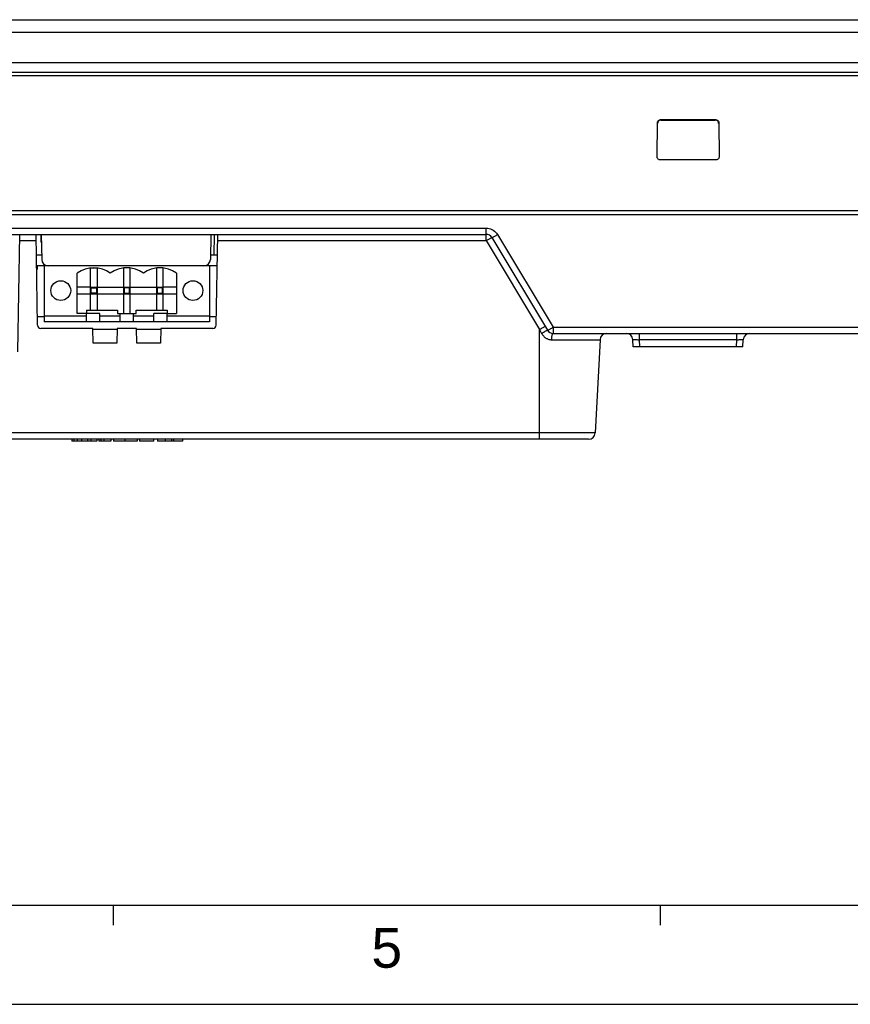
# Model space of a CAD drawing. Extents: x 0 to 1189, y 0 to 841.
# Tile 5 of 36: x 332 to 458, y 0 to 149. Entities that reach past the tile are written whole.
import ezdxf
from ezdxf.enums import TextEntityAlignment as Align

# ---------------------------------------------------------------- set-up
doc = ezdxf.new("R2010")
doc.units = 0
doc.header["$LTSCALE"] = 65.395
doc.header["$MEASUREMENT"] = 0
doc.layers.get('0').update_dxf_attribs({"linetype": 'CONTINUOUS'})
doc.layers.add('02___PRT_ALL_AXES', color=7, linetype='CONTINUOUS')
doc.layers.add('7_ALL_FEATURES', color=7, linetype='CONTINUOUS')
doc.styles.add('TEXTSTYLE_2', font='arial.ttf')

msp = doc.modelspace()

# ---------------------------------------------------------------- linework, layer by layer
at = {"color": 7, "linetype": 'Continuous'}
for p, q in [((342.69257, 105.08125), (342.69257, 111.45212)), ((342.74598, 111.45803), (343.63915, 111.45803)), ((343.69257, 111.45212), (343.69257, 105.08125)), ((347.69257, 111.45212), (347.69257, 104.58125)), ((348.63915, 111.45803), (347.74598, 111.45803)), ((348.69257, 104.58125), (348.69257, 111.45212)), ((352.69257, 111.45212), (352.69257, 105.08125)), ((353.63915, 111.45803), (352.74598, 111.45803)), ((353.69257, 105.08125), (353.69257, 111.45212)), ((342.69257, 108.53125), (353.69257, 108.53125)), ((342.79257, 108.43125), (342.69257, 108.53125)), ((342.79257, 107.63125), (342.69257, 107.53125)), ((342.69257, 107.53125), (353.69257, 107.53125)), ((342.79257, 108.43125), (343.59257, 108.43125)), ((342.79257, 107.63125), (342.79257, 108.43125)), ((343.59257, 107.63125), (342.79257, 107.63125)), ((343.59257, 108.43125), (343.69257, 108.53125)), ((343.59257, 108.43125), (343.59257, 107.63125)), ((343.59257, 107.63125), (343.69257, 107.53125)), ((347.79257, 108.43125), (347.69257, 108.53125)), ((347.79257, 107.63125), (347.69257, 107.53125)), ((348.59257, 108.43125), (347.79257, 108.43125)), ((347.79257, 108.43125), (347.79257, 107.63125)), ((347.79257, 107.63125), (348.59257, 107.63125)), ((348.59257, 108.43125), (348.69257, 108.53125)), ((348.59257, 107.63125), (348.59257, 108.43125)), ((348.59257, 107.63125), (348.69257, 107.53125)), ((352.79257, 108.43125), (352.69257, 108.53125)), ((352.79257, 107.63125), (352.69257, 107.53125)), ((353.59257, 108.43125), (352.79257, 108.43125)), ((352.79257, 108.43125), (352.79257, 107.63125)), ((352.79257, 107.63125), (353.59257, 107.63125)), ((353.59257, 108.43125), (353.69257, 108.53125)), ((353.59257, 107.63125), (353.59257, 108.43125)), ((353.59257, 107.63125), (353.69257, 107.53125)), ((342.09257, 105.08125), (346.79257, 105.08125)), ((342.09257, 105.08125), (342.09257, 104.58125)), ((344.09257, 104.58125), (342.09257, 104.58125)), ((346.79257, 105.08125), (346.79257, 104.58125)), ((346.79257, 104.58125), (349.59257, 104.58125)), ((349.59257, 105.08125), (354.29257, 105.08125)), ((349.59257, 104.58125), (349.59257, 105.08125)), ((354.29257, 104.58125), (352.29257, 104.58125)), ((354.29257, 105.08125), (354.29257, 104.58125))]:
    msp.add_line(p, q, dxfattribs=at)
at = {"color": 3, "linetype": 'Continuous'}
for p, q in [((15, 15), (1174, 15)), ((346.14286, 15), (346.14286, 12)), ((428.92857, 15), (428.92857, 12))]:
    msp.add_line(p, q, dxfattribs=at)
at = {"color": 4, "linetype": 'Continuous'}
msp.add_line((0, 0), (1189, 0), dxfattribs=at)
at = {"color": 7, "linetype": 'Continuous'}
msp.add_arc((348.19257, 107.175), 4.30625, 54.5106567, 125.4893433, dxfattribs=at)
at = {"layer": '02___PRT_ALL_AXES', "color": 7, "linetype": 'Continuous'}
for centre in [(338.19257, 108.03125), (358.19257, 108.03125)]:
    msp.add_circle(centre, 1.5, dxfattribs=at)
at = {"layer": '7_ALL_FEATURES', "color": 7, "linetype": 'Continuous'}
for p, q in [((108.91291, 149.04125), (487.37222, 149.04125)), ((108.91291, 147.14592), (487.37222, 147.14592)), ((104.30191, 142.54125), (491.98322, 142.54125)), ((487.51268, 141.04125), (108.77245, 141.04125)), ((486.92107, 140.54125), (109.36406, 140.54125)), ((428.44633, 128.32431), (428.48532, 133.41745)), ((428.9847, 133.91378), (437.30043, 133.91378)), ((429.03264, 133.84125), (437.25249, 133.84125)), ((437.79981, 133.41745), (437.8388, 128.32431)), ((437.33835, 127.82032), (428.94678, 127.82032)), ((113.54072, 119.54125), (482.74441, 119.54125)), ((113.66652, 120.14084), (482.61861, 120.14084)), ((192.57638, 117.48891), (402.57638, 117.48891)), ((193.70876, 116.54125), (402.57638, 116.54125)), ((331.70114, 98.77252), (332.01129, 116.54125)), ((334.68399, 102.80252), (334.44418, 116.54125)), ((335.17232, 116.54125), (335.19257, 115.38125)), ((335.2362, 116.54125), (335.30214, 112.76379)), ((360.90648, 116.54125), (360.84054, 112.76379)), ((361.4064, 116.54125), (361.35124, 113.38125)), ((361.70114, 102.80252), (361.94095, 116.54125)), ((402.57638, 115.59358), (402.57638, 117.48891)), ((404.00879, 116.88382), (404.15816, 116.71101)), ((404.15816, 116.71101), (404.29136, 116.5179)), ((404.29136, 116.5179), (412.70876, 102.48891)), ((331.99475, 115.59358), (334.46072, 115.59358)), ((335.25645, 115.38125), (335.19257, 115.38125)), ((361.92441, 115.59358), (402.57638, 115.59358)), ((402.57638, 115.59358), (410.64257, 102.14993)), ((403.43387, 116.05574), (411.85126, 102.02675)), ((335.29136, 113.38125), (334.49934, 113.38125)), ((361.88579, 113.38125), (360.85132, 113.38125)), ((361.85786, 111.78125), (334.52727, 111.78125)), ((334.69257, 111.28125), (334.69257, 111.78125)), ((335.69257, 111.78125), (335.69257, 103.31125)), ((360.69257, 111.78125), (360.69257, 103.31125)), ((334.53599, 111.28125), (334.69257, 111.28125)), ((340.69257, 104.58125), (340.69257, 110.68125)), ((355.69257, 110.68125), (355.69257, 104.58125)), ((342.69257, 108.53125), (340.69257, 108.53125)), ((340.69257, 107.53125), (342.69257, 107.53125)), ((355.69257, 108.53125), (353.69257, 108.53125)), ((353.69257, 107.53125), (355.69257, 107.53125)), ((342.09257, 104.58125), (340.69257, 104.58125)), ((342.09257, 103.31125), (342.09257, 104.58125)), ((344.09257, 103.31125), (344.09257, 104.58125)), ((347.19257, 103.31125), (347.19257, 104.58125)), ((349.19257, 103.31125), (349.19257, 104.58125)), ((352.29257, 103.31125), (352.29257, 104.58125)), ((354.29257, 104.58125), (355.69257, 104.58125)), ((354.29257, 103.31125), (354.29257, 104.58125)), ((335.69257, 104.04125), (334.66237, 104.04125)), ((342.09257, 104.18125), (335.69257, 104.18125)), ((360.69257, 103.31125), (335.69257, 103.31125)), ((347.19257, 104.18125), (344.09257, 104.18125)), ((352.29257, 104.18125), (349.19257, 104.18125)), ((360.69257, 104.18125), (354.29257, 104.18125)), ((361.72276, 104.04125), (360.69257, 104.04125)), ((343.05364, 102.31125), (335.18391, 102.31125)), ((343.09257, 100.08125), (343.05364, 102.31125)), ((346.73149, 102.14592), (343.05364, 102.14592)), ((346.73149, 102.31125), (346.69257, 100.08125)), ((349.65364, 102.31125), (346.73149, 102.31125)), ((349.69257, 100.08125), (349.65364, 102.31125)), ((353.33149, 102.14592), (349.65364, 102.14592)), ((353.33149, 102.31125), (353.29257, 100.08125)), ((361.20122, 102.31125), (353.33149, 102.31125)), ((410.64257, 102.14993), (410.78899, 102.23678)), ((410.64257, 102.14993), (410.95943, 101.56459)), ((410.64257, 85.54125), (410.64257, 102.14993)), ((412.70876, 102.48891), (481.85073, 102.48891)), ((412.70876, 102.48891), (412.70876, 101.54125)), ((412.70876, 101.54125), (480.85211, 101.54125)), ((425.78604, 100.59358), (425.78604, 101.54125)), ((440.49909, 100.59358), (440.49909, 101.54125)), ((346.69257, 100.08125), (343.09257, 100.08125)), ((353.29257, 100.08125), (349.69257, 100.08125)), ((412.50573, 100.59358), (419.80678, 100.59358)), ((419.80678, 100.59358), (419.06759, 86.48891)), ((424.84257, 99.54125), (424.78741, 100.59358)), ((440.49909, 100.59358), (425.78604, 100.59358)), ((425.8412, 99.54125), (425.78604, 100.59358)), ((440.44394, 99.54125), (440.49909, 100.59358)), ((441.44257, 99.54125), (441.49772, 100.59358)), ((441.44257, 99.54125), (424.84257, 99.54125)), ((419.06759, 86.48891), (202.95838, 86.48891)), ((418.06896, 85.54125), (180.41617, 85.54125)), ((339.84477, 85.54125), (339.84477, 85.24125)), ((343.66827, 85.24125), (339.84477, 85.24125)), ((340.17847, 85.54125), (340.17847, 85.24125)), ((340.65357, 85.54125), (340.65357, 85.24125)), ((341.32247, 85.54125), (341.32247, 85.24125)), ((342.21817, 85.54125), (342.21817, 85.24125)), ((342.76737, 85.54125), (342.76737, 85.24125)), ((343.66827, 85.54125), (343.66827, 85.24125)), ((343.94517, 85.54125), (343.94517, 85.24125)), ((345.75287, 85.24125), (343.94517, 85.24125)), ((344.25817, 85.54125), (344.25817, 85.24125)), ((344.72587, 85.54125), (344.72587, 85.24125)), ((345.75287, 85.54125), (345.75287, 85.24125)), ((346.19137, 85.54125), (346.19137, 85.24125)), ((349.76267, 85.24125), (346.19137, 85.24125)), ((347.88307, 85.54125), (347.88307, 85.24125)), ((349.76267, 85.54125), (349.76267, 85.24125)), ((350.10517, 85.54125), (350.10517, 85.24125)), ((352.30011, 85.24125), (350.10517, 85.24125)), ((350.11217, 85.54125), (350.11217, 85.24125)), ((352.30014, 85.24125), (352.30014, 85.54125)), ((356.59257, 85.24125), (352.83504, 85.24125)), ((352.83673, 85.54125), (352.83673, 85.24125)), ((353.98877, 85.54125), (353.98877, 85.24125)), ((354.94357, 85.54125), (354.94357, 85.24125)), ((355.22977, 85.54125), (355.22977, 85.24125)), ((356.59257, 85.54125), (356.59257, 85.24125))]:
    msp.add_line(p, q, dxfattribs=at)
for points in [[(428.48532, 133.41745), (428.49539, 133.50788), (428.51817, 133.59082), (428.55364, 133.66626), (428.60363, 133.73596), (428.66631, 133.79816), (428.73631, 133.84758), (428.8118, 133.88243), (428.8946, 133.9045), (428.9847, 133.91378)], [(429.03264, 133.84125), (428.9424, 133.83193), (428.8595, 133.80985), (428.78392, 133.775), (428.71387, 133.7256), (428.65116, 133.66343), (428.60115, 133.59382), (428.56564, 133.51855), (428.54283, 133.43585), (428.53273, 133.3457)], [(437.7524, 133.3457), (437.7423, 133.43585), (437.71949, 133.51855), (437.68398, 133.59382), (437.63397, 133.66343), (437.57126, 133.7256), (437.50121, 133.775), (437.42563, 133.80985), (437.34273, 133.83193), (437.25249, 133.84125)], [(437.30043, 133.91378), (437.39053, 133.9045), (437.47333, 133.88244), (437.54882, 133.84758), (437.61881, 133.79816), (437.6815, 133.73596), (437.73149, 133.66626), (437.76697, 133.59082), (437.78974, 133.50788), (437.79981, 133.41745)], [(428.94678, 127.82032), (428.85551, 127.82985), (428.77177, 127.85238), (428.69556, 127.88793), (428.62504, 127.93833), (428.56206, 128.00173), (428.51214, 128.07259), (428.47714, 128.14904), (428.4552, 128.23295), (428.44633, 128.32431)], [(437.8388, 128.32431), (437.82993, 128.23295), (437.808, 128.14904), (437.77299, 128.07259), (437.72307, 128.00173), (437.66009, 127.93833), (437.58957, 127.88793), (437.51336, 127.85238), (437.42963, 127.82985), (437.33835, 127.82032)], [(402.57638, 117.48891), (402.80961, 117.4743), (403.03401, 117.43536), (403.24957, 117.37209), (403.45874, 117.28316), (403.65908, 117.16989)], [(403.43387, 116.05574), (403.44392, 116.05505), (403.46797, 116.06288), (403.50564, 116.0791), (403.55629, 116.10343), (403.6191, 116.13548), (403.69301, 116.17471), (403.77682, 116.22048), (403.86914, 116.27204), (403.96843, 116.32852), (404.07306, 116.389), (404.1813, 116.45248), (404.29136, 116.5179)], [(403.65908, 117.16989), (403.84324, 117.03633), (404.00879, 116.88382)], [(402.57638, 115.59358), (402.68665, 115.65913), (402.79507, 115.72271), (402.89985, 115.78327), (402.99925, 115.83981), (403.09162, 115.89139), (403.17545, 115.93717), (403.24941, 115.97641), (403.31221, 116.00844), (403.3627, 116.03266), (403.40011, 116.04873), (403.42393, 116.05645)], [(410.78899, 102.23678), (410.93112, 102.31954), (411.06478, 102.39579), (411.18605, 102.46328), (411.29136, 102.52004), (411.37763, 102.5644), (411.44232, 102.59506), (411.48353, 102.61111), (411.50006, 102.61209)], [(410.95943, 101.56459), (411.10908, 101.6533), (411.25521, 101.73771), (411.39337, 101.81525), (411.51936, 101.88355), (411.62932, 101.94053), (411.71991, 101.98446), (411.78836, 102.014), (411.8326, 102.02824), (411.85126, 102.02675)], [(410.95943, 101.56459), (410.99889, 101.4949), (411.04089, 101.42713), (411.08544, 101.36129), (411.13228, 101.29752), (411.18166, 101.23567), (411.2343, 101.17536), (411.29022, 101.1163), (411.34939, 101.05876)], [(411.85126, 102.02675), (411.86134, 102.02607), (411.88551, 102.03395), (411.92339, 102.05027), (411.97443, 102.0748), (412.03777, 102.10715), (412.11224, 102.14671), (412.19657, 102.19279), (412.2893, 102.24461), (412.38864, 102.30114), (412.49279, 102.36137), (412.60008, 102.42431), (412.70876, 102.48891)], [(412.50573, 100.59358), (412.5104, 100.76053), (412.5207, 100.92124), (412.53634, 101.07117), (412.55688, 101.20605), (412.58173, 101.32204), (412.61019, 101.41587), (412.64145, 101.48486), (412.67462, 101.52705), (412.70876, 101.54125)], [(411.34939, 101.05876), (411.41237, 101.00318), (411.47917, 100.94939), (411.54977, 100.89755), (411.62473, 100.84854), (411.70409, 100.80219), (411.78777, 100.75868), (411.87619, 100.71942), (411.96947, 100.68422), (412.06743, 100.65327), (412.17007, 100.62853), (412.27736, 100.61067), (412.38926, 100.59902), (412.50573, 100.59358)], [(424.78741, 100.59358), (424.79564, 100.60018), (424.8209, 100.60548), (424.86271, 100.60956), (424.92028, 100.61257), (424.99261, 100.61448), (425.07849, 100.61515), (425.17642, 100.61448), (425.28476, 100.61257), (425.40188, 100.60957), (425.52591, 100.60548), (425.65469, 100.60018), (425.78604, 100.59358)], [(440.49909, 100.59358), (440.63015, 100.60018), (440.75875, 100.60548), (440.8827, 100.60956), (440.99989, 100.61257), (441.10837, 100.61448), (441.2064, 100.61515), (441.29226, 100.61448), (441.36457, 100.61257), (441.42219, 100.60957), (441.4641, 100.60548), (441.48945, 100.60018), (441.49772, 100.59358)]]:
    msp.add_lwpolyline(points, dxfattribs=at)
for centre, radius, start, end in [((402.57638, 115.54125), 1, 30.9637566, 90), ((336.30199, 112.78125), 1, 181, 270), ((359.84069, 112.78125), 1, 270, 359), ((343.19257, 107.175), 4.30625, 54.5106567, 125.4893433), ((353.19257, 107.175), 4.30625, 54.5106567, 125.4893433), ((335.18391, 102.81125), 0.5, 181, 270), ((361.20122, 102.81125), 0.5, 270, 359), ((412.70876, 102.54125), 1, 210.9637565, 270), ((420.80541, 100.54125), 1, 90, 177), ((423.78879, 100.54125), 1, 3, 90), ((442.49635, 100.54125), 1, 90, 177), ((418.06896, 86.54125), 1, 270, 356.9999999)]:
    msp.add_arc(centre, radius, start, end, dxfattribs=at)

# ---------------------------------------------------------------- texts
at = {"color": 1, "linetype": 'Continuous', "style": 'TEXTSTYLE_2'}
msp.add_text('5', height=6, dxfattribs=at).set_placement((387.53857, 5.53902), align=Align.CENTER)

doc.saveas('drawing.dxf')
